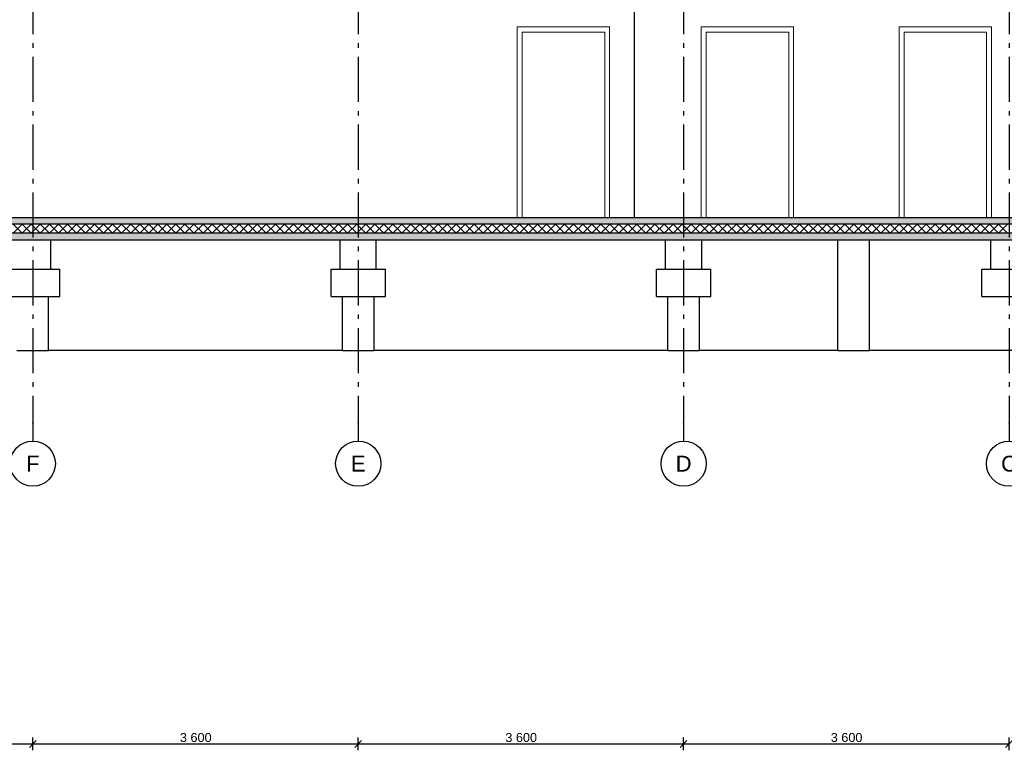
# Model space of a CAD drawing. Header units: millimetres. Extents: x -8544 to 51179, y -2070 to 13050.
# Tile 116 of 168: x 28072 to 38964, y -2070 to 6010. Entities that reach past the tile are written whole.
import ezdxf
from ezdxf.enums import TextEntityAlignment as Align

# ---------------------------------------------------------------- set-up
doc = ezdxf.new("R2010")
doc.units = ezdxf.units.MM
doc.header["$LTSCALE"] = 0.5
doc.header["$MEASUREMENT"] = 0
doc.linetypes.add('Akselinje', pattern=[1500, 1000, -200, 100, -200])
doc.linetypes.add('PLINE', pattern=[0])
for name, color, linetype in [('216- Direkte fundamentering', 7, 'Continuous'), ('242- Ikke-bærende innervegger(Nye konstruksjoner)', 7, 'Continuous'), ('252- Gulv på grunn_ bunnplate', 7, 'Continuous'), ('252- Gulv på grunn_ bunnplate (Skravur)', 7, 'Continuous'), ('82-- Modullinjer', 7, 'Continuous'), ('842-M___1_50 Målsetting bygning', 7, 'Continuous')]:
    doc.layers.add(name, color=color, linetype=linetype)
doc.layers.add('244- Vinduer_ dører_ foldevegger(Nye konstruksjoner)', color=7, linetype='Continuous', lineweight=0)
doc.styles.add('GENERATED_STYLE_1', font='arial.ttf')
doc.styles.add('GENERATED_STYLE_2', font='arial.ttf')
doc.dimstyles.new('GENERATED_STYLE__1', dxfattribs={"dimtxt": 100, "dimasz": 71.25, "dimexe": 0.18, "dimexo": 0.0625, "dimgap": 0, "dimtad": 1, "dimtih": 1, "dimtoh": 1, "dimdec": 0, "dimzin": 0, "dimdsep": 46, "dimtxsty": 'GENERATED_STYLE_2', "dimblk": 'ARROWHEAD_6', "dimblk1": 'ARROWHEAD_6', "dimblk2": 'ARROWHEAD_6', "dimcen": 0.09, "dimclrd": 256, "dimclre": 256, "dimclrt": 256, "dimadec": 1, "dimazin": 0, "dimtfac": 1, "dimtdec": 4, "dimtmove": 0, "dimatfit": 3, "dimfxl": 1, "dimtolj": 1, "dimtzin": 0, "dimarcsym": 0})
pattern_1 = [(0, (0, 0), (0, 311.7692), [30, -150]), (0, (90, 155.9), (0, 311.7692), [30, -150]), (60, (0, 0), (-270, 155.8846), [30, -150]), (60, (180, 0), (-270, 155.8846), [30, -150]), (120, (30, 0), (270, 155.8846), [30, -150]), (120, (210, 0), (270, 155.8846), [30, -150]), (0, (0, 30), (0, 60), [0, -60, 0, -90]), (45, (30, 30), (-42.42641, 42.42641), [0, -45, 0, -75])]

# ---------------------------------------------------------------- blocks, each defined once
blk = doc.blocks.new('*X18')
at = {"layer": '252- Gulv på grunn_ bunnplate (Skravur)', "linetype": 'PLINE'}
for p, q in [((28000, 3650), (28100, 3750)), ((28100, 3650), (28000, 3750)), ((28100, 3650), (28200, 3750)), ((28200, 3650), (28100, 3750)), ((28200, 3650), (28300, 3750)), ((28300, 3650), (28200, 3750)), ((28300, 3650), (28400, 3750)), ((28400, 3650), (28300, 3750)), ((28400, 3650), (28500, 3750)), ((28500, 3650), (28400, 3750)), ((28500, 3650), (28600, 3750)), ((28600, 3650), (28500, 3750)), ((28600, 3650), (28700, 3750)), ((28700, 3650), (28600, 3750)), ((28700, 3650), (28800, 3750)), ((28800, 3650), (28700, 3750)), ((28800, 3650), (28900, 3750)), ((28900, 3650), (28800, 3750)), ((28900, 3650), (29000, 3750)), ((29000, 3650), (28900, 3750)), ((29000, 3650), (29100, 3750)), ((29100, 3650), (29000, 3750)), ((29100, 3650), (29200, 3750)), ((29200, 3650), (29100, 3750)), ((29200, 3650), (29300, 3750)), ((29300, 3650), (29200, 3750)), ((29300, 3650), (29400, 3750)), ((29400, 3650), (29300, 3750)), ((29400, 3650), (29500, 3750)), ((29500, 3650), (29400, 3750)), ((29500, 3650), (29600, 3750)), ((29600, 3650), (29500, 3750)), ((29600, 3650), (29700, 3750)), ((29700, 3650), (29600, 3750)), ((29700, 3650), (29800, 3750)), ((29800, 3650), (29700, 3750)), ((29800, 3650), (29900, 3750)), ((29900, 3650), (29800, 3750)), ((29900, 3650), (30000, 3750)), ((30000, 3650), (29900, 3750)), ((30000, 3650), (30100, 3750)), ((30100, 3650), (30000, 3750)), ((30100, 3650), (30200, 3750)), ((30200, 3650), (30100, 3750)), ((30200, 3650), (30300, 3750)), ((30300, 3650), (30200, 3750)), ((30300, 3650), (30400, 3750)), ((30400, 3650), (30300, 3750)), ((30400, 3650), (30500, 3750)), ((30500, 3650), (30400, 3750)), ((30500, 3650), (30600, 3750)), ((30600, 3650), (30500, 3750)), ((30600, 3650), (30700, 3750)), ((30700, 3650), (30600, 3750)), ((30700, 3650), (30800, 3750)), ((30800, 3650), (30700, 3750)), ((30800, 3650), (30900, 3750)), ((30900, 3650), (30800, 3750)), ((30900, 3650), (31000, 3750)), ((31000, 3650), (30900, 3750)), ((31000, 3650), (31100, 3750)), ((31100, 3650), (31000, 3750)), ((31100, 3650), (31200, 3750)), ((31200, 3650), (31100, 3750)), ((31200, 3650), (31300, 3750)), ((31300, 3650), (31200, 3750)), ((31300, 3650), (31400, 3750)), ((31400, 3650), (31300, 3750)), ((31400, 3650), (31500, 3750)), ((31500, 3650), (31400, 3750)), ((31500, 3650), (31600, 3750)), ((31600, 3650), (31500, 3750)), ((31600, 3650), (31700, 3750)), ((31700, 3650), (31600, 3750)), ((31700, 3650), (31800, 3750)), ((31800, 3650), (31700, 3750)), ((31800, 3650), (31900, 3750)), ((31900, 3650), (31800, 3750)), ((31900, 3650), (32000, 3750)), ((32000, 3650), (31900, 3750)), ((32000, 3650), (32100, 3750)), ((32100, 3650), (32000, 3750)), ((32100, 3650), (32200, 3750)), ((32200, 3650), (32100, 3750)), ((32200, 3650), (32300, 3750)), ((32300, 3650), (32200, 3750)), ((32300, 3650), (32400, 3750)), ((32400, 3650), (32300, 3750)), ((32400, 3650), (32500, 3750)), ((32500, 3650), (32400, 3750)), ((32500, 3650), (32600, 3750)), ((32600, 3650), (32500, 3750)), ((32600, 3650), (32700, 3750)), ((32700, 3650), (32600, 3750)), ((32700, 3650), (32800, 3750)), ((32800, 3650), (32700, 3750)), ((32800, 3650), (32900, 3750)), ((32900, 3650), (32800, 3750)), ((32900, 3650), (33000, 3750)), ((33000, 3650), (32900, 3750)), ((33000, 3650), (33100, 3750)), ((33100, 3650), (33000, 3750)), ((33100, 3650), (33200, 3750)), ((33200, 3650), (33100, 3750)), ((33200, 3650), (33300, 3750)), ((33300, 3650), (33200, 3750)), ((33300, 3650), (33400, 3750)), ((33400, 3650), (33300, 3750)), ((33400, 3650), (33500, 3750)), ((33500, 3650), (33400, 3750)), ((33500, 3650), (33600, 3750)), ((33600, 3650), (33500, 3750)), ((33600, 3650), (33700, 3750)), ((33700, 3650), (33600, 3750)), ((33700, 3650), (33800, 3750)), ((33800, 3650), (33700, 3750)), ((33800, 3650), (33900, 3750)), ((33900, 3650), (33800, 3750)), ((33900, 3650), (34000, 3750)), ((34000, 3650), (33900, 3750)), ((34000, 3650), (34100, 3750)), ((34100, 3650), (34000, 3750)), ((34100, 3650), (34200, 3750)), ((34200, 3650), (34100, 3750)), ((34200, 3650), (34300, 3750)), ((34300, 3650), (34200, 3750)), ((34300, 3650), (34400, 3750)), ((34400, 3650), (34300, 3750)), ((34400, 3650), (34500, 3750)), ((34500, 3650), (34400, 3750)), ((34500, 3650), (34600, 3750)), ((34600, 3650), (34500, 3750)), ((34600, 3650), (34700, 3750)), ((34700, 3650), (34600, 3750)), ((34700, 3650), (34800, 3750)), ((34800, 3650), (34700, 3750)), ((34800, 3650), (34900, 3750)), ((34900, 3650), (34800, 3750)), ((34900, 3650), (35000, 3750)), ((35000, 3650), (34900, 3750)), ((35000, 3650), (35100, 3750)), ((35100, 3650), (35000, 3750)), ((35100, 3650), (35200, 3750)), ((35200, 3650), (35100, 3750)), ((35200, 3650), (35300, 3750)), ((35300, 3650), (35200, 3750)), ((35300, 3650), (35400, 3750)), ((35400, 3650), (35300, 3750)), ((35400, 3650), (35500, 3750)), ((35500, 3650), (35400, 3750)), ((35500, 3650), (35600, 3750)), ((35600, 3650), (35500, 3750)), ((35600, 3650), (35700, 3750)), ((35700, 3650), (35600, 3750)), ((35700, 3650), (35800, 3750)), ((35800, 3650), (35700, 3750)), ((35800, 3650), (35900, 3750)), ((35900, 3650), (35800, 3750)), ((35900, 3650), (36000, 3750)), ((36000, 3650), (35900, 3750)), ((36000, 3650), (36100, 3750)), ((36100, 3650), (36000, 3750)), ((36100, 3650), (36200, 3750)), ((36200, 3650), (36100, 3750)), ((36200, 3650), (36300, 3750)), ((36300, 3650), (36200, 3750)), ((36300, 3650), (36400, 3750)), ((36400, 3650), (36300, 3750)), ((36400, 3650), (36500, 3750)), ((36500, 3650), (36400, 3750)), ((36500, 3650), (36600, 3750)), ((36600, 3650), (36500, 3750)), ((36600, 3650), (36700, 3750)), ((36700, 3650), (36600, 3750)), ((36700, 3650), (36800, 3750)), ((36800, 3650), (36700, 3750)), ((36800, 3650), (36900, 3750)), ((36900, 3650), (36800, 3750)), ((36900, 3650), (37000, 3750)), ((37000, 3650), (36900, 3750)), ((37000, 3650), (37100, 3750)), ((37100, 3650), (37000, 3750)), ((37100, 3650), (37200, 3750)), ((37200, 3650), (37100, 3750)), ((37200, 3650), (37300, 3750)), ((37300, 3650), (37200, 3750)), ((37300, 3650), (37400, 3750)), ((37400, 3650), (37300, 3750)), ((37400, 3650), (37500, 3750)), ((37500, 3650), (37400, 3750)), ((37500, 3650), (37600, 3750)), ((37600, 3650), (37500, 3750)), ((37600, 3650), (37700, 3750)), ((37700, 3650), (37600, 3750)), ((37700, 3650), (37800, 3750)), ((37800, 3650), (37700, 3750)), ((37800, 3650), (37900, 3750)), ((37900, 3650), (37800, 3750)), ((37900, 3650), (38000, 3750)), ((38000, 3650), (37900, 3750)), ((38000, 3650), (38100, 3750)), ((38100, 3650), (38000, 3750)), ((38100, 3650), (38200, 3750)), ((38200, 3650), (38100, 3750)), ((38200, 3650), (38300, 3750)), ((38300, 3650), (38200, 3750)), ((38300, 3650), (38400, 3750)), ((38400, 3650), (38300, 3750)), ((38400, 3650), (38500, 3750)), ((38500, 3650), (38400, 3750)), ((38500, 3650), (38600, 3750)), ((38600, 3650), (38500, 3750)), ((38600, 3650), (38700, 3750)), ((38700, 3650), (38600, 3750)), ((38700, 3650), (38800, 3750)), ((38800, 3650), (38700, 3750)), ((38800, 3650), (38900, 3750)), ((38900, 3650), (38800, 3750)), ((38900, 3650), (39000, 3750)), ((39000, 3650), (38900, 3750))]:
    blk.add_line(p, q, dxfattribs=at)
blk = doc.blocks.new('Standard grid marker[11]', base_point=(28217, 12550))
at = {"layer": '82-- Modullinjer', "linetype": 'Akselinje'}
for p, q in [((28217, 12350), (28217, 12550)), ((28217, 12350), (28217, 1550)), ((28217, 1550), (28217, 1350))]:
    blk.add_line(p, q, dxfattribs=at)
at = {"layer": '82-- Modullinjer', "linetype": 'PLINE'}
for centre in [(28217, 12800), (28217, 1100)]:
    blk.add_circle(centre, 250, dxfattribs=at)
at = {"layer": '82-- Modullinjer', "linetype": 'Akselinje'}
for p in [(28217, 12350), (28217, 12350), (28217, 1550), (28217, 1550)]:
    blk.add_point(p, dxfattribs=at)
at = {"layer": '82-- Modullinjer', "style": 'GENERATED_STYLE_1'}
for tag, p in [('AC_MarkerText_1_0', (28217, 12888)), ('AC_MarkerText_1_1', (28217, 1188))]:
    blk.add_attdef(tag, text='', height=175, rotation=360, dxfattribs=at).set_placement(p, align=Align.TOP_CENTER)
blk = doc.blocks.new('Standard grid marker[12]', base_point=(31817, 12550))
at = {"layer": '82-- Modullinjer', "linetype": 'Akselinje'}
for p, q in [((31817, 12350), (31817, 12550)), ((31817, 12350), (31817, 1550)), ((31817, 1550), (31817, 1350))]:
    blk.add_line(p, q, dxfattribs=at)
at = {"layer": '82-- Modullinjer', "linetype": 'PLINE'}
for centre in [(31817, 12800), (31817, 1100)]:
    blk.add_circle(centre, 250, dxfattribs=at)
at = {"layer": '82-- Modullinjer', "linetype": 'Akselinje'}
for p in [(31817, 12350), (31817, 12350), (31817, 1550), (31817, 1550)]:
    blk.add_point(p, dxfattribs=at)
at = {"layer": '82-- Modullinjer', "style": 'GENERATED_STYLE_1'}
for tag, p in [('AC_MarkerText_1_0', (31817, 12888)), ('AC_MarkerText_1_1', (31817, 1188))]:
    blk.add_attdef(tag, text='', height=175, rotation=360, dxfattribs=at).set_placement(p, align=Align.TOP_CENTER)
blk = doc.blocks.new('Standard grid marker[13]', base_point=(35417, 12550))
at = {"layer": '82-- Modullinjer', "linetype": 'Akselinje'}
for p, q in [((35417, 12350), (35417, 12550)), ((35417, 12350), (35417, 1550)), ((35417, 1550), (35417, 1350))]:
    blk.add_line(p, q, dxfattribs=at)
at = {"layer": '82-- Modullinjer', "linetype": 'PLINE'}
for centre in [(35417, 12800), (35417, 1100)]:
    blk.add_circle(centre, 250, dxfattribs=at)
at = {"layer": '82-- Modullinjer', "linetype": 'Akselinje'}
for p in [(35417, 12350), (35417, 12350), (35417, 1550), (35417, 1550)]:
    blk.add_point(p, dxfattribs=at)
at = {"layer": '82-- Modullinjer', "style": 'GENERATED_STYLE_1'}
for tag, p in [('AC_MarkerText_1_0', (35417, 12888)), ('AC_MarkerText_1_1', (35417, 1188))]:
    blk.add_attdef(tag, text='', height=175, rotation=360, dxfattribs=at).set_placement(p, align=Align.TOP_CENTER)
blk = doc.blocks.new('Standard grid marker[14]', base_point=(39017, 12550))
at = {"layer": '82-- Modullinjer', "linetype": 'Akselinje'}
for p, q in [((39017, 12350), (39017, 12550)), ((39017, 12350), (39017, 1550)), ((39017, 1550), (39017, 1350))]:
    blk.add_line(p, q, dxfattribs=at)
at = {"layer": '82-- Modullinjer', "linetype": 'PLINE'}
for centre in [(39017, 12800), (39017, 1100)]:
    blk.add_circle(centre, 250, dxfattribs=at)
at = {"layer": '82-- Modullinjer', "linetype": 'Akselinje'}
for p in [(39017, 12350), (39017, 12350), (39017, 1550), (39017, 1550)]:
    blk.add_point(p, dxfattribs=at)
at = {"layer": '82-- Modullinjer', "style": 'GENERATED_STYLE_1'}
for tag, p in [('AC_MarkerText_1_0', (39017, 12888)), ('AC_MarkerText_1_1', (39017, 1188))]:
    blk.add_attdef(tag, text='', height=175, rotation=360, dxfattribs=at).set_placement(p, align=Align.TOP_CENTER)
blk = doc.blocks.new('*D139')
at = {"layer": '842-M___1_50 Målsetting bygning', "linetype": 'PLINE'}
for p, q in [((25817, -2070), (25817, -1930)), ((28217, -2070), (28217, -1930)), ((25854, -1962), (25779, -2038)), ((25817, -2000), (28217, -2000)), ((28254, -1962), (28179, -2038))]:
    blk.add_line(p, q, dxfattribs=at)
at = {"layer": '842-M___1_50 Målsetting bygning', "insert": (26845, -1980), "char_height": 100, "attachment_point": 7, "style": 'GENERATED_STYLE_2'}
blk.add_mtext('\\A1;{\\pql;\\fArial|b0|i0|c0|p0;\\W1.000000;2\xa0400}', dxfattribs=at)
blk = doc.blocks.new('ARROWHEAD_6')
at = {"linetype": 'Continuous'}
for p, q in [((0, 0), (-1, 0)), ((-0.5, -0.5), (0.5, 0.5))]:
    blk.add_line(p, q, dxfattribs=at)
blk = doc.blocks.new('*D140')
at = {"layer": '842-M___1_50 Målsetting bygning', "linetype": 'PLINE'}
for p, q in [((28217, -2070), (28217, -1930)), ((31817, -2070), (31817, -1930)), ((28254, -1962), (28179, -2038)), ((28217, -2000), (31817, -2000)), ((31854, -1962), (31779, -2038))]:
    blk.add_line(p, q, dxfattribs=at)
at = {"layer": '842-M___1_50 Målsetting bygning', "insert": (29845, -1980), "char_height": 100, "attachment_point": 7, "style": 'GENERATED_STYLE_2'}
blk.add_mtext('\\A1;{\\pql;\\fArial|b0|i0|c0|p0;\\W1.000000;3\xa0600}', dxfattribs=at)
blk = doc.blocks.new('*D141')
at = {"layer": '842-M___1_50 Målsetting bygning', "linetype": 'PLINE'}
for p, q in [((31817, -2070), (31817, -1930)), ((35417, -2070), (35417, -1930)), ((31854, -1962), (31779, -2038)), ((31817, -2000), (35417, -2000)), ((35454, -1962), (35379, -2038))]:
    blk.add_line(p, q, dxfattribs=at)
at = {"layer": '842-M___1_50 Målsetting bygning', "insert": (33445, -1980), "char_height": 100, "attachment_point": 7, "style": 'GENERATED_STYLE_2'}
blk.add_mtext('\\A1;{\\pql;\\fArial|b0|i0|c0|p0;\\W1.000000;3\xa0600}', dxfattribs=at)
blk = doc.blocks.new('*D142')
at = {"layer": '842-M___1_50 Målsetting bygning', "linetype": 'PLINE'}
for p, q in [((35417, -2070), (35417, -1930)), ((39017, -2070), (39017, -1930)), ((35454, -1962), (35379, -2038)), ((35417, -2000), (39017, -2000)), ((39054, -1962), (38979, -2038))]:
    blk.add_line(p, q, dxfattribs=at)
at = {"layer": '842-M___1_50 Målsetting bygning', "insert": (37045, -1980), "char_height": 100, "attachment_point": 7, "style": 'GENERATED_STYLE_2'}
blk.add_mtext('\\A1;{\\pql;\\fArial|b0|i0|c0|p0;\\W1.000000;3\xa0600}', dxfattribs=at)

msp = doc.modelspace()

# ---------------------------------------------------------------- hatches: boundary and pattern name
at = {"layer": '252- Gulv på grunn_ bunnplate (Skravur)', "linetype": 'Continuous'}
h = msp.add_hatch(dxfattribs=at)
h.set_pattern_fill('Betong_strukturell', color=256, style=0, pattern_type=2)
h.set_pattern_definition(pattern_1)
h.paths.add_polyline_path([(12116.9, 3750), (43797.4, 3750), (43797.4, 3820), (12116.9, 3820)])
h = msp.add_hatch(dxfattribs=at)
h.set_pattern_fill('Betong_strukturell', color=256, style=0, pattern_type=2)
h.set_pattern_definition(pattern_1)
h.paths.add_polyline_path([(25966.9, 3650), (25966.9, 3570), (43886.9, 3570), (43886.9, 3650)])

# ---------------------------------------------------------------- linework, layer by layer
at = {"layer": '216- Direkte fundamentering', "linetype": 'PLINE'}
for p, q in [((28416.9, 3250), (28416.9, 3570)), ((31616.9, 3250), (31616.9, 3570)), ((32016.9, 3250), (32016.9, 3570)), ((35216.9, 3250), (35216.9, 3570)), ((35616.9, 3250), (35616.9, 3570)), ((37121.9, 2350), (37121.9, 3570)), ((37471.9, 2350), (37471.9, 3570)), ((38816.9, 3250), (38816.9, 3570)), ((27916.9, 3250), (28516.9, 3250)), ((28516.9, 2950), (28516.9, 3250)), ((31516.9, 2950), (31516.9, 3250)), ((31516.9, 3250), (32116.9, 3250)), ((32116.9, 2950), (32116.9, 3250)), ((35116.9, 2950), (35116.9, 3250)), ((35116.9, 3250), (35716.9, 3250)), ((35716.9, 2950), (35716.9, 3250)), ((38716.9, 2950), (38716.9, 3250)), ((38716.9, 3250), (39316.9, 3250)), ((27916.9, 2950), (28516.9, 2950)), ((28391.9, 2350), (28391.9, 2950)), ((31516.9, 2950), (32116.9, 2950)), ((31641.9, 2350), (31641.9, 2950)), ((31991.9, 2350), (31991.9, 2950)), ((35116.9, 2950), (35716.9, 2950)), ((35241.9, 2350), (35241.9, 2950)), ((35591.9, 2350), (35591.9, 2950)), ((38716.9, 2950), (39316.9, 2950)), ((28041.9, 2350), (28391.9, 2350)), ((31641.9, 2350), (28391.9, 2350)), ((31641.9, 2350), (31991.9, 2350)), ((35241.9, 2350), (31991.9, 2350)), ((35241.9, 2350), (35591.9, 2350)), ((37121.9, 2350), (35591.9, 2350)), ((37121.9, 2350), (37471.9, 2350)), ((40951.9, 2350), (37471.9, 2350))]:
    msp.add_line(p, q, dxfattribs=at)
at = {"layer": '242- Ikke-bærende innervegger(Nye konstruksjoner)', "linetype": 'PLINE'}
msp.add_line((34871.9, 3820), (34871.9, 6820), dxfattribs=at)
at = {"layer": '244- Vinduer_ dører_ foldevegger(Nye konstruksjoner)', "linetype": 'PLINE'}
for p, q in [((33576.9, 5930), (33576.9, 5860)), ((34596.9, 5930), (33576.9, 5930)), ((34596.9, 5860), (34596.9, 5930)), ((35611.9, 5930), (36631.9, 5930)), ((35611.9, 3820), (35611.9, 5930)), ((36631.9, 5930), (36631.9, 3820)), ((37801.9, 5930), (38821.9, 5930)), ((37801.9, 3820), (37801.9, 5930)), ((38821.9, 5930), (38821.9, 3820)), ((33576.9, 5860), (33576.9, 3820)), ((33629.9, 3820), (33629.9, 5872)), ((33629.9, 5872), (34543.9, 5872)), ((34543.9, 5872), (34543.9, 3820)), ((34596.9, 3820), (34596.9, 5860)), ((36578.9, 5872), (35664.9, 5872)), ((35664.9, 5872), (35664.9, 3820)), ((36578.9, 3820), (36578.9, 5872)), ((37854.9, 3820), (37854.9, 5872)), ((37854.9, 5872), (38768.9, 5872)), ((38768.9, 5872), (38768.9, 3820))]:
    msp.add_line(p, q, dxfattribs=at)
at = {"layer": '252- Gulv på grunn_ bunnplate', "linetype": 'PLINE'}
for p, q in [((40961.9, 3820), (25891.9, 3820)), ((43797.4, 3750), (25966.9, 3750)), ((43811.9, 3650), (25966.9, 3650)), ((43886.9, 3570), (12166.9, 3570))]:
    msp.add_line(p, q, dxfattribs=at)

# ---------------------------------------------------------------- block references
at = {"layer": '252- Gulv på grunn_ bunnplate'}
msp.add_blockref('*X18', (0, 0), dxfattribs=at)
at = {"layer": '82-- Modullinjer', "linetype": 'PLINE'}
ref = msp.add_blockref('Standard grid marker[11]', (28216.9, 12550), dxfattribs=at)
ref.add_attrib('AC_MarkerText_1', 'F', dxfattribs={"color": 7, "height": 175, "rotation": 360, "style": 'GENERATED_STYLE_1'}).set_placement((28216.9, 12887.5), align=Align.TOP_CENTER)
ref.add_attrib('AC_MarkerText_1_1', 'F', dxfattribs={"color": 7, "height": 175, "rotation": 360, "style": 'GENERATED_STYLE_1'}).set_placement((28216.9, 1187.5), align=Align.TOP_CENTER)
ref = msp.add_blockref('Standard grid marker[12]', (31816.9, 12550), dxfattribs=at)
ref.add_attrib('AC_MarkerText_1', 'E', dxfattribs={"color": 7, "height": 175, "rotation": 360, "style": 'GENERATED_STYLE_1'}).set_placement((31816.9, 12887.5), align=Align.TOP_CENTER)
ref.add_attrib('AC_MarkerText_1_1', 'E', dxfattribs={"color": 7, "height": 175, "rotation": 360, "style": 'GENERATED_STYLE_1'}).set_placement((31816.9, 1187.5), align=Align.TOP_CENTER)
ref = msp.add_blockref('Standard grid marker[13]', (35416.9, 12550), dxfattribs=at)
ref.add_attrib('AC_MarkerText_1', 'D', dxfattribs={"color": 7, "height": 175, "rotation": 360, "style": 'GENERATED_STYLE_1'}).set_placement((35416.9, 12887.5), align=Align.TOP_CENTER)
ref.add_attrib('AC_MarkerText_1_1', 'D', dxfattribs={"color": 7, "height": 175, "rotation": 360, "style": 'GENERATED_STYLE_1'}).set_placement((35416.9, 1187.5), align=Align.TOP_CENTER)
ref = msp.add_blockref('Standard grid marker[14]', (39016.9, 12550), dxfattribs=at)
ref.add_attrib('AC_MarkerText_1', 'C', dxfattribs={"color": 7, "height": 175, "rotation": 360, "style": 'GENERATED_STYLE_1'}).set_placement((39016.9, 12887.5), align=Align.TOP_CENTER)
ref.add_attrib('AC_MarkerText_1_1', 'C', dxfattribs={"color": 7, "height": 175, "rotation": 360, "style": 'GENERATED_STYLE_1'}).set_placement((39016.9, 1187.5), align=Align.TOP_CENTER)

# ---------------------------------------------------------------- dimensions: what is measured, and where the dimension line sits
at = {"layer": '842-M___1_50 Målsetting bygning', "linetype": 'Continuous'}
for base, p1, p2, picture, middle in [((28216.9, -2000), (25816.9, -2000), (28216.9, -2000), '*D139', (27016.9, -1930)), ((31816.9, -2000), (28216.9, -2000), (31816.9, -2000), '*D140', (30016.9, -1930)), ((35416.9, -2000), (31816.9, -2000), (35416.9, -2000), '*D141', (33616.9, -1930)), ((39016.9, -2000), (35416.9, -2000), (39016.9, -2000), '*D142', (37216.9, -1930))]:
    dim = msp.add_linear_dim(base=base, p1=p1, p2=p2, dimstyle='GENERATED_STYLE__1', dxfattribs=at)
    dim.commit()
    dim.dimension.update_dxf_attribs({"geometry": picture, "text_midpoint": middle, "dimtype": 160})

doc.saveas('drawing.dxf')
